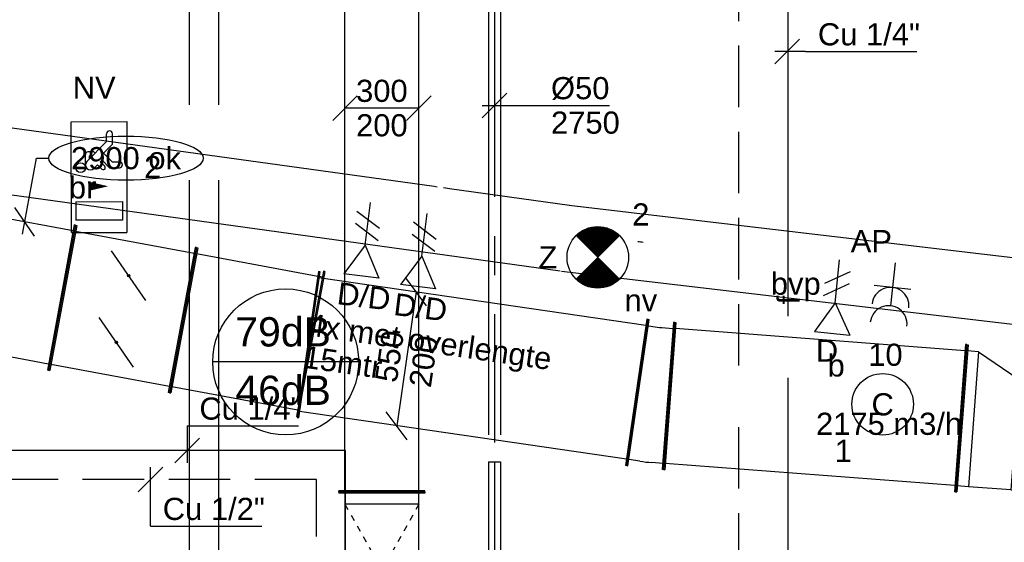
# Model space of a CAD drawing. Extents: x -138812 to 250702, y -18987 to 104055.
# Tile 61 of 193: x 67823 to 71825, y 17599 to 19723. Entities that reach past the tile are written whole.
import ezdxf
from ezdxf.enums import TextEntityAlignment as Align

# ---------------------------------------------------------------- set-up
doc = ezdxf.new("R2010")
doc.units = 0
doc.header["$LTSCALE"] = 50
for name, pattern in [('2322140', [45, 40, -5]), ('2322203', [45, 5, -2, 5, -2, 5, -2, 5, -2, 5, -2, 5, -5]), ('CENTER2', [28.575, 19.05, -3.175, 3.175, -3.175]), ('STREEPJES', [0.1, 0.05, -0.05])]:
    doc.linetypes.add(name, pattern=pattern)
doc.layers.get('0').update_dxf_attribs({"linetype": 'CONTINUOUS'})
for name, color, linetype in [('brandmelddecibels', 3, 'CONTINUOUS'), ('EL6131--', 2, 'CONTINUOUS'), ('EL6222--', 3, 'CONTINUOUS'), ('EL6311--', 3, 'CONTINUOUS'), ('EL6350--', 3, 'CONTINUOUS'), ('EL6441--', 3, 'CONTINUOUS'), ('EM6131--', 1, 'CONTINUOUS'), ('lMcht aanvoer bestaand', 1, 'CONTINUOUS'), ('lMcht retour bestaand', 1, 'CONTINUOUS'), ('lMcht retour bestaand_PR', 1, 'CONTINUOUS'), ('lucht retour bestaand', 8, 'CONTINUOUS'), ('WL524---_D', 153, 'CONTINUOUS'), ('WL524---_HARTLIJN', 8, 'CONTINUOUS'), ('WL5448--', 4, 'CONTINUOUS'), ('WL570---_RETOUR', 112, 'CONTINUOUS'), ('WL570---_TOEVOER', 3, 'CONTINUOUS'), ('WM524---', 1, 'CONTINUOUS'), ('WM5448--', 1, 'CONTINUOUS'), ('WM570---_TOEVOER', 1, 'CONTINUOUS'), ('WM570---_TOEVOER_PR', 1, 'CONTINUOUS')]:
    doc.layers.add(name, color=color, linetype=linetype)
doc.styles.add('BURO-018', font='ARIAL.TTF', dxfattribs={"height": 90})

# ---------------------------------------------------------------- blocks, each defined once
blk = doc.blocks.new('*U21')
at = {"color": 0, "ltscale": 10}
blk.add_arc((-5.3, 135, -2730), 270, 270, 274.5, dxfattribs=at)
at = {"layer": 'EM6131--', "color": 1, "linetype": 'Continuous', "style": 'BURO-018'}
blk.add_attdef('POSNR', text='', height=90, dxfattribs=at).set_placement((0, 0), align=Align.MIDDLE)
blk = doc.blocks.new('*U28')
at = {"color": 0, "ltscale": 10}
for p, q in [((0, 60, -2730), (5714.3, 60, -2730)), ((0, -60, -2730), (5714.3, -60, -2730))]:
    blk.add_line(p, q, dxfattribs=at)
at = {"layer": 'EM6131--', "color": 1, "style": 'BURO-018'}
blk.add_attdef('POSNR', text='', height=90, dxfattribs=at).set_placement((0, 0), align=Align.MIDDLE)
blk = doc.blocks.new('*U29')
at = {"color": 0, "ltscale": 10}
for p, q in [((0, 60, -2730), (6239.6, 60, -2730)), ((0, -60, -2730), (6239.6, -60, -2730))]:
    blk.add_line(p, q, dxfattribs=at)
at = {"layer": 'EM6131--', "color": 1, "style": 'BURO-018'}
blk.add_attdef('POSNR', text='', height=90, dxfattribs=at).set_placement((0, 0), align=Align.MIDDLE)
blk = doc.blocks.new('E00153')
at = {"color": 0, "linetype": 'Continuous'}
for p, q in [((-1.443, 7), (1.443, 7)), ((0, 4.5), (-1.443, 7)), ((0, 4.5), (1.443, 7)), ((0, 4.5), (0, 1)), ((-1, 4), (1, 2.845)), ((-1, 3), (1, 1.845))]:
    blk.add_line(p, q, dxfattribs=at)
at = {"color": 7, "style": 'BURO-018'}
for tag, p in [('E_COMMENT1', (-6, 12)), ('E_COMMENT2', (6, 12)), ('E_DCOM1', (-6, 9)), ('E_DCOM2', (6, 9))]:
    blk.add_attdef(tag, text='', height=1.8, dxfattribs=at).set_placement(p, align=Align.MIDDLE)
at = {"color": 0, "style": 'BURO-018'}
blk.add_attdef('E_TEXT1', text='', height=1.8, dxfattribs=at).set_placement((2.5, 6), align=Align.MIDDLE)
at = {"color": 0, "linetype": 'Continuous', "style": 'BURO-018', "flags": 1}
blk.add_attdef('E_MATCODE', text='', height=1.8, dxfattribs=at).set_placement((0, 0), align=Align.MIDDLE)
blk = doc.blocks.new('1115C2J')
at = {"color": 0, "linetype": 'Continuous'}
for p, q in [((-4.5, 5.5), (4.5, 5.5)), ((-4.5, 1), (-4.5, 5.5)), ((-1.24, 4.309), (-1.24, 4.91)), ((-0.76, 4.11), (-0.76, 4.91)), ((2, 5.15), (3.5, 5.15)), ((2, 1.35), (2, 5.15)), ((3.5, 5.15), (3.5, 1.35)), ((4.5, 1), (4.5, 5.5)), ((-2.681, 4.35), (-3.52, 4.35)), ((-1.94, 3.609), (-2.681, 4.35)), ((-1.24, 4.309), (-1.94, 3.609)), ((-1.374, 3.496), (-0.76, 4.11)), ((-2.88, 3.87), (-3.52, 3.87)), ((-1.271, 2.261), (-2.88, 3.87)), ((-1.233, 3.354), (-1.374, 3.496)), ((-0.872, 3.715), (-1.233, 3.354)), ((-0.646, 3.489), (-1.007, 3.128)), ((-1.94, 2.93), (-2.04, 2.83)), ((-2.04, 2.83), (-2.04, 2.344)), ((-1.714, 2.704), (-1.72, 2.697)), ((-1.72, 2.697), (-1.72, 2.464)), ((-1.474, 2.464), (-1.72, 2.464)), ((-0.705, 2.827), (-1.007, 3.128)), ((-0.988, 2.144), (-1.84, 2.144)), ((4.5, 1), (-4.5, 1)), ((2, 1.35), (3.5, 1.35))]:
    blk.add_line(p, q, dxfattribs=at)
blk.add_lwpolyline([(0.75, 4, 0, 0.7, 0), (0.75, 2.5, 0.7, 0.7, 0)], format="xyseb", dxfattribs=at)
blk.add_circle((-0.76, 1.75), 0.4, dxfattribs=at)
for centre, radius, start, end in [((-1, 4.91), 0.24, 0, 180), ((-3.52, 4.11), 0.24, 90, 270), ((-0.759, 3.602), 0.16, 315, 135), ((-0.988, 2.544), 0.4, 225, 45), ((-1.84, 2.344), 0.2, 180, 270)]:
    blk.add_arc(centre, radius, start, end, dxfattribs=at)
at = {"color": 0, "linetype": 'Continuous', "style": 'BURO-018'}
for tag, p in [('E_GKAST', (0, 15.167)), ('E_GROEP', (0, 12.167)), ('E_SGROEP', (4.5, 12.167)), ('E_ARMCODE', (0, 8))]:
    blk.add_attdef(tag, text='', height=1.8, dxfattribs=at).set_placement(p, align=Align.MIDDLE)
blk = doc.blocks.new('1115B3A')
at = {"color": 0, "linetype": 'Continuous'}
blk.add_circle((0, 0), 2.5, dxfattribs=at)
at = {"color": 0, "linetype": 'Continuous', "style": 'BURO-018'}
for tag, p in [('E_GKAST', (0, 8)), ('E_GROEP', (0, 5)), ('E_SGROEP', (4.5, 5)), ('E_ARMCODE', (0, 0)), ('E_SLET', (4.5, -1))]:
    blk.add_attdef(tag, text='', height=1.8, dxfattribs=at).set_placement(p, align=Align.MIDDLE)
blk = doc.blocks.new('E00018')
at = {"color": 0, "linetype": 'Continuous'}
for p, q in [((-1.768, -1.768), (1.768, 1.768)), ((1.768, -1.768), (-1.768, 1.768))]:
    blk.add_line(p, q, dxfattribs=at)
at = {"color": 0, "linetype": 'Continuous', "const_width": 2.5}
for points in [[(-0.884, 0.884, -0.198912), (0, 1.25, -0.198912), (0.884, 0.884, -1)], [(-0.884, -0.884, 0.198912), (0, -1.25, 0.198912), (0.884, -0.884, 1)]]:
    blk.add_lwpolyline(points, format="xyb", dxfattribs=at)
blk = doc.blocks.new('1115B3A-NO1')
at = {"color": 0, "linetype": 'Continuous'}
blk.add_circle((0, 0), 2.5, dxfattribs=at)
at = {"color": 0, "zscale": 50}
blk.add_blockref('E00018', (0, 0), dxfattribs=at)
at = {"color": 0, "linetype": 'Continuous', "style": 'BURO-018'}
for tag, p in [('E_GKAST', (0, 8)), ('E_GROEP', (0, 5)), ('E_SGROEP', (4.5, 5)), ('E_ARMCODE', (0, 0)), ('E_SLET', (4.5, -1))]:
    blk.add_attdef(tag, text='', height=1.8, dxfattribs=at).set_placement(p, align=Align.MIDDLE)
blk = doc.blocks.new('111304A')
at = {"color": 0, "linetype": 'Continuous'}
for p, q in [((0, 1), (0, 4.5)), ((-1.5, 3), (1.5, 3))]:
    blk.add_line(p, q, dxfattribs=at)
for centre in [(0, 6), (0, 4.5)]:
    blk.add_arc(centre, 1.5, 180, 0, dxfattribs=at)
at = {"color": 0, "linetype": 'Continuous', "style": 'BURO-018'}
for tag, p in [('E_GKAST', (0, 11.5)), ('E_GROEP', (0, 8.5)), ('E_SGROEP', (4.5, 8.5))]:
    blk.add_attdef(tag, text='', height=1.8, dxfattribs=at).set_placement(p, align=Align.MIDDLE)
at = {"color": 0, "linetype": 'Continuous', "style": 'BURO-018', "flags": 1}
for tag, p in [('E_VERMCODE', (13, 8.5)), ('E_MATCODE', (0, 0))]:
    blk.add_attdef(tag, text='', height=1.8, dxfattribs=at).set_placement(p, align=Align.MIDDLE)
blk = doc.blocks.new('*U64')
at = {"color": 0, "ltscale": 10}
for p, q in [((0, 135, -2730), (2559.3, 135, -2730)), ((0, -135, -2730), (2559.3, -135, -2730))]:
    blk.add_line(p, q, dxfattribs=at)
at = {"layer": 'EM6131--', "color": 1, "style": 'BURO-018'}
blk.add_attdef('POSNR', text='', height=90, dxfattribs=at).set_placement((0, 0), align=Align.MIDDLE)
blk = doc.blocks.new('*U74')
at = {"color": 0, "ltscale": 10}
for p, q in [((0, 135, -2730), (2325.9, 135, -2730)), ((0, -135, -2730), (492.3, -135, -2730)), ((555, -135, -2730), (2325.9, -135, -2730))]:
    blk.add_line(p, q, dxfattribs=at)
at = {"color": 0, "linetype": 'STREEPJES', "ltscale": 10}
blk.add_line((492.3, -135, -2730), (555, -135, -2730), dxfattribs=at)
at = {"layer": 'EM6131--', "color": 1, "style": 'BURO-018'}
blk.add_attdef('POSNR', text='', height=90, dxfattribs=at).set_placement((0, 0), align=Align.MIDDLE)
blk = doc.blocks.new('*U395')
at = {"color": 0, "ltscale": 10}
for p, q in [((0, 300, -3000), (5, 300, -3000)), ((0, -300, -3000), (0, 300, -3000)), ((5, -300, -3000), (5, 300, -3000)), ((530, 300, -3000), (525, 300, -3000)), ((525, -300, -3000), (525, 300, -3000)), ((530, -300, -3000), (530, 300, -3000)), ((5, 275, -3000), (525, 275, -3000)), ((5, -275, -3000), (18.8, -275, -3000)), ((23.8, -275, -3000), (525, -275, -3000)), ((0, -300, -3000), (5, -300, -3000)), ((530, -300, -3000), (525, -300, -3000))]:
    blk.add_line(p, q, dxfattribs=at)
at = {"layer": 'lMcht retour bestaand_PR', "color": 1, "style": 'BURO-018'}
blk.add_attdef('POSNR', text='', height=90, dxfattribs=at).set_placement((0, 0), align=Align.MIDDLE)
blk = doc.blocks.new('*U417')
at = {"color": 0, "ltscale": 10}
for p, q in [((-64.8, 300, -3000), (-59.8, 300, -3000)), ((-64.8, -300, -3000), (-64.8, 300, -3000)), ((-59.8, -300, -3000), (-59.8, 300, -3000)), ((80.6, 295.1, -3000), (38.8, -303.4, -3000)), ((85.6, 294.7, -3000), (43.8, -303.8, -3000)), ((85.6, 294.7, -3000), (80.6, 295.1, -3000)), ((-59.8, 275, -3000), (-14.8, 275, -3000)), ((34, 273.3, -3000), (78.9, 270.2, -3000)), ((-14.8, -275, -3000), (-59.8, -275, -3000)), ((40.5, -278.5, -3000), (-4.4, -275.4, -3000)), ((-64.8, -300, -3000), (-59.8, -300, -3000)), ((43.8, -303.8, -3000), (38.8, -303.4, -3000))]:
    blk.add_line(p, q, dxfattribs=at)
for radius in [700, 150]:
    blk.add_arc((-14.8, -425, -3000), radius, 86, 90, dxfattribs=at)
at = {"layer": 'lMcht retour bestaand_PR', "color": 1, "style": 'BURO-018'}
blk.add_attdef('POSNR', text='', height=90, dxfattribs=at).set_placement((0, 0), align=Align.MIDDLE)
blk = doc.blocks.new('*U418')
at = {"color": 0, "ltscale": 10}
for p, q in [((-50, 250, -3000), (-45, 250, -3000)), ((-50, -250, -3000), (-50, 250, -3000)), ((-45, -250, -3000), (-45, 250, -3000)), ((223.2, 250, -3000), (218.2, 250, -3000)), ((218.2, -350, -3000), (218.2, 250, -3000)), ((223.2, -350, -3000), (223.2, 250, -3000)), ((0, 225, -3000), (-45, 225, -3000)), ((0, -225, -3000), (0, 225, -3000)), ((0, 225, -3000), (173.2, 225, -3000)), ((173.2, 225, -3000), (218.2, 225, -3000)), ((173.2, -325, -3000), (173.2, 225, -3000)), ((0, -225, -3000), (-45, -225, -3000)), ((173.2, -325, -3000), (0, -225, -3000)), ((-50, -250, -3000), (-45, -250, -3000)), ((173.2, -325, -3000), (218.2, -325, -3000)), ((223.2, -350, -3000), (218.2, -350, -3000))]:
    blk.add_line(p, q, dxfattribs=at)
at = {"layer": 'lMcht retour bestaand_PR', "color": 1, "style": 'BURO-018'}
blk.add_attdef('POSNR', text='', height=90, dxfattribs=at).set_placement((0, 0), align=Align.MIDDLE)
blk = doc.blocks.new('*U419')
at = {"color": 0, "ltscale": 10}
for p, q in [((0, 300, -3000), (5, 300, -3000)), ((0, -300, -3000), (0, 300, -3000)), ((5, -300, -3000), (5, 300, -3000)), ((1190.9, 300, -3000), (1185.9, 300, -3000)), ((1185.9, -300, -3000), (1185.9, 300, -3000)), ((1190.9, -300, -3000), (1190.9, 300, -3000)), ((5, 275, -3000), (1185.9, 275, -3000)), ((5, -275, -3000), (1185.9, -275, -3000)), ((0, -300, -3000), (5, -300, -3000)), ((1190.9, -300, -3000), (1185.9, -300, -3000))]:
    blk.add_line(p, q, dxfattribs=at)
at = {"layer": 'lMcht retour bestaand_PR', "color": 1, "style": 'BURO-018'}
blk.add_attdef('POSNR', text='', height=90, dxfattribs=at).set_placement((0, 0), align=Align.MIDDLE)
blk = doc.blocks.new('*U505')
at = {"layer": 'lMcht aanvoer bestaand', "color": 0, "ltscale": 10}
for p, q in [((-200, -50), (-100, 50)), ((100, -50), (200, 50)), ((150, 0), (-150, 0))]:
    blk.add_line(p, q, dxfattribs=at)
at = {"layer": 'lMcht aanvoer bestaand', "color": 0, "style": 'BURO-018'}
for s, p in [('300', (-104.9, 25)), ('200', (-104.9, -115)), ('200', (-104.9, -115))]:
    blk.add_text(s, height=90, dxfattribs=at).set_placement(p)
blk = doc.blocks.new('*U529', base_point=(16855.7, 15092.5, 2750))
at = {"color": 0, "linetype": 'Continuous'}
for p, q in [((16905.7, 15142.5, 2750), (16805.7, 15042.5, 2750)), ((16930.7, 15092.5, 2750), (16805.7, 15092.5, 2750)), ((16930.7, 15092.5, 2750), (17383.6, 15092.5, 2750))]:
    blk.add_line(p, q, dxfattribs=at)
at = {"color": 0, "linetype": 'Continuous', "style": 'BURO-018'}
blk.add_text('Cu 1/4"', height=90, dxfattribs=at).set_placement((16980.7, 15117.5, 2750))
blk = doc.blocks.new('*U540')
at = {"color": 0, "ltscale": 10}
for p, q in [((0, 300, -3000), (5, 300, -3000)), ((0, -300, -3000), (0, 300, -3000)), ((5, -300, -3000), (5, 300, -3000)), ((2485.4, 300, -3000), (2480.4, 300, -3000)), ((2480.4, -300, -3000), (2480.4, 300, -3000)), ((2485.4, -300, -3000), (2485.4, 300, -3000)), ((5, 275, -3000), (2480.4, 275, -3000)), ((5, -275, -3000), (2480.4, -275, -3000)), ((0, -300, -3000), (5, -300, -3000)), ((2485.4, -300, -3000), (2480.4, -300, -3000))]:
    blk.add_line(p, q, dxfattribs=at)
at = {"layer": 'lMcht retour bestaand_PR', "color": 1, "style": 'BURO-018'}
blk.add_attdef('POSNR', text='', height=90, dxfattribs=at).set_placement((0, 0), align=Align.MIDDLE)
blk = doc.blocks.new('*U541')
at = {"layer": 'lMcht retour bestaand', "color": 0, "ltscale": 10}
for p, q in [((-9.1, -49.2), (48.1, 259.3)), ((48.1, 259.3), (98.1, 259.3)), ((40, -58.3), (-40, 58.3))]:
    blk.add_line(p, q, dxfattribs=at)
blk.add_ellipse((411.8, 259.3), major_axis=(313.7, 0), ratio=0.286888, dxfattribs=at)
at = {"layer": 'lMcht retour bestaand', "color": 0, "style": 'BURO-018'}
blk.add_text('2900 ok', height=90, dxfattribs=at).set_placement((188.1, 214.3))
blk = doc.blocks.new('*U604')
at = {"layer": 'WM524---', "color": 0, "ltscale": 10}
for p, q in [((-50, -50), (50, 50)), ((-50, 0), (467.3, 0))]:
    blk.add_line(p, q, dxfattribs=at)
at = {"layer": 'WM524---', "color": 0, "style": 'BURO-018'}
for s, p in [('%%c50', (229.6, 25)), ('2750', (229.6, -115))]:
    blk.add_text(s, height=90, dxfattribs=at).set_placement(p)
blk = doc.blocks.new('*U2059')
at = {"color": 0, "ltscale": 10}
for p, q in [((0, 300, -3000), (5, 300, -3000)), ((0, -300, -3000), (0, 300, -3000)), ((5, -300, -3000), (5, 300, -3000)), ((1353.3, 300, -3000), (1348.3, 300, -3000)), ((1348.3, -300, -3000), (1348.3, 300, -3000)), ((1353.3, -300, -3000), (1353.3, 300, -3000)), ((5, 275, -3000), (1348.3, 275, -3000)), ((5, -275, -3000), (1348.3, -275, -3000)), ((0, -300, -3000), (5, -300, -3000)), ((1353.3, -300, -3000), (1348.3, -300, -3000))]:
    blk.add_line(p, q, dxfattribs=at)
at = {"layer": 'lMcht retour bestaand_PR', "color": 1, "style": 'BURO-018'}
blk.add_attdef('POSNR', text='', height=90, dxfattribs=at).set_placement((0, 0), align=Align.MIDDLE)
blk = doc.blocks.new('*U2060')
at = {"layer": 'lMcht retour bestaand', "color": 0, "ltscale": 10}
for p, q in [((81.9, 215.4), (-2.6, 328.8)), ((39.7, 272.1), (-39.7, -272.1)), ((2.6, -328.8), (-81.9, -215.4))]:
    blk.add_line(p, q, dxfattribs=at)
at = {"layer": 'lMcht retour bestaand', "color": 0, "style": 'BURO-018'}
for s, p in [('550', (-39.9, -100.2)), ('200', (98.7, -120.4)), ('200', (98.7, -120.4))]:
    blk.add_text(s, height=90, rotation=81.7028, dxfattribs=at).set_placement(p)
blk = doc.blocks.new('*U2061')
at = {"color": 0, "ltscale": 10}
for p, q in [((0, 25, -2750), (3348, 25, -2750)), ((0, -25, -2750), (0, 25, -2750)), ((0, -25, -2750), (3348, -25, -2750))]:
    blk.add_line(p, q, dxfattribs=at)
at = {"layer": 'WL524---_HARTLIJN', "linetype": 'CENTER2'}
blk.add_line((0, 0, -2750), (3379, 0, -2750), dxfattribs=at)
at = {"layer": 'WL524---_D', "color": 1, "style": 'BURO-018'}
blk.add_attdef('POSNR', text='', height=90, dxfattribs=at).set_placement((0, 0), align=Align.MIDDLE)
blk = doc.blocks.new('2322140-1')
at = {"layer": 'WM5448--', "color": 0, "style": 'BURO-018'}
blk.add_text('f', height=90, rotation=90, dxfattribs=at).set_placement((70945.3, 18583.3, 2800), align=Align.MIDDLE)
blk = doc.blocks.new('*U2121', base_point=(68354.3, 17855, 2750))
at = {"color": 0, "linetype": 'Continuous'}
for p, q in [((68404.3, 17905, 2750), (68304.3, 17805, 2750)), ((68354.3, 17665, 2750), (68354.3, 17905, 2750)), ((68354.3, 17665, 2750), (68807.3, 17665, 2750))]:
    blk.add_line(p, q, dxfattribs=at)
at = {"color": 0, "linetype": 'Continuous', "style": 'BURO-018'}
blk.add_text('Cu 1/2"', height=90, dxfattribs=at).set_placement((68404.3, 17690, 2750))
blk = doc.blocks.new('*U2122', base_point=(68503.2, 17972.7, 2750))
at = {"color": 0, "linetype": 'Continuous'}
for p, q in [((68503.2, 18072.7, 2750), (68503.2, 17922.7, 2750)), ((68503.2, 18072.7, 2750), (68956.1, 18072.7, 2750)), ((68553.2, 18022.7, 2750), (68453.2, 17922.7, 2750))]:
    blk.add_line(p, q, dxfattribs=at)
at = {"color": 0, "linetype": 'Continuous', "style": 'BURO-018'}
blk.add_text('Cu 1/4"', height=90, dxfattribs=at).set_placement((68553.2, 18097.7, 2750))
blk = doc.blocks.new('*U2123')
at = {"color": 0, "ltscale": 10}
for p, q in [((0, 25, -2750), (1973.9, 25, -2750)), ((0, -25, -2750), (0, 25, -2750)), ((0, -25, -2750), (1973.9, -25, -2750))]:
    blk.add_line(p, q, dxfattribs=at)
at = {"layer": 'WL524---_HARTLIJN', "linetype": 'CENTER2'}
blk.add_line((0, 0, -2750), (2004.9, 0, -2750), dxfattribs=at)
at = {"layer": 'WL524---_D', "color": 1, "style": 'BURO-018'}
blk.add_attdef('POSNR', text='', height=90, dxfattribs=at).set_placement((0, 0), align=Align.MIDDLE)
blk = doc.blocks.new('*U2159')
at = {"color": 0, "ltscale": 10}
for p, q in [((-367, 175, -2975), (-362, 175, -2975)), ((-367, -175, -2975), (-367, 175, -2975)), ((-362, -175, -2975), (-362, 175, -2975)), ((0, 175, -2975), (-5, 175, -2975)), ((-5, -175, -2975), (-5, 175, -2975)), ((0, -175, -2975), (0, 175, -2975)), ((-362, 150, -2975), (-317, 150, -2975)), ((-50, 150, -2975), (-317, 150, -2975)), ((-317, -150, -2975), (-317, 150, -2975)), ((-5, 150, -2975), (-50, 150, -2975)), ((-50, -150, -2975), (-50, 150, -2975)), ((-317, -150, -2975), (-362, -150, -2975)), ((-317, -150, -2975), (-50, -150, -2975)), ((-50, -150, -2975), (-5, -150, -2975)), ((-367, -175, -2975), (-362, -175, -2975)), ((0, -175, -2975), (-5, -175, -2975))]:
    blk.add_line(p, q, dxfattribs=at)
at = {"color": 8, "linetype": 'STREEPJES', "ltscale": 10}
for p in [(-50, 150, -300), (-50, -150, -300)]:
    blk.add_line(p, (-317, 0, -125), dxfattribs=at)
at = {"layer": 'WM570---_TOEVOER_PR', "color": 1, "style": 'BURO-018'}
blk.add_attdef('POSNR', text='', height=90, dxfattribs=at).set_placement((0, 0), align=Align.MIDDLE)
blk = doc.blocks.new('*U2160')
at = {"color": 0, "ltscale": 10}
for p, q in [((0, 175, -2775), (5, 175, -2775)), ((0, -175, -2775), (0, 175, -2775)), ((5, -175, -2775), (5, 175, -2775)), ((2471.7, 175, -2775), (2466.7, 175, -2775)), ((2466.7, -175, -2775), (2466.7, 175, -2775)), ((2471.7, -175, -2775), (2471.7, 175, -2775)), ((5, 150, -2775), (2466.7, 150, -2775)), ((5, -150, -2775), (2466.7, -150, -2775)), ((0, -175, -2775), (5, -175, -2775)), ((2471.7, -175, -2775), (2466.7, -175, -2775))]:
    blk.add_line(p, q, dxfattribs=at)
at = {"layer": 'WM570---_TOEVOER_PR', "color": 1, "style": 'BURO-018'}
blk.add_attdef('POSNR', text='', height=90, dxfattribs=at).set_placement((0, 0), align=Align.MIDDLE)

msp = doc.modelspace()

# ---------------------------------------------------------------- hatches: boundary and pattern name
at = {"layer": 'WL570---_RETOUR'}
h = msp.add_hatch(color=256, dxfattribs=at)
edge = h.paths.add_edge_path()
edge.add_ellipse((68266.00118, 18682.67574), major_axis=(-4.58333, 0), ratio=1, start_angle=0, end_angle=360)
h = msp.add_hatch(color=256, dxfattribs=at)
edge = h.paths.add_edge_path()
edge.add_ellipse((68215.82076, 18412.29281), major_axis=(-4.58333, 0), ratio=1, start_angle=0, end_angle=360)

# ---------------------------------------------------------------- linework, layer by layer
at = {"layer": 'brandmelddecibels'}
msp.add_line((69200.7102, 18332.29316), (68607.30513, 18332.29316), dxfattribs=at)
msp.add_circle((68904.00767, 18332.29316), 296.70254, dxfattribs=at)
at = {"layer": 'lucht retour bestaand'}
for p, q in [((68049.85058, 18888.06603), (68054.76664, 18887.15366)), ((68536.53985, 18797.74127), (68427.05529, 18207.81489)), ((68541.4559, 18796.8289), (68431.97135, 18206.90252)), ((68541.4559, 18796.8289), (68536.53985, 18797.74127)), ((67940.36603, 18298.13965), (67945.28208, 18297.22728)), ((68431.97135, 18206.90252), (68427.05529, 18207.81489))]:
    msp.add_line(p, q, dxfattribs=at)
at = {"layer": 'WL5448--', "linetype": '2322140'}
for p, q in [((70945.27279, 20518.14223, 2800), (70945.27279, 16648.51796, 2800)), ((69146.51231, 17972.69382, 2750), (67442.74839, 17972.69382, 2750)), ((69146.51231, 16089.95091, 2750), (69146.51231, 17972.69382, 2750))]:
    msp.add_line(p, q, dxfattribs=at)
at = {"layer": 'WL5448--', "linetype": '2322203'}
for p, q in [((70744.72609, 20317.59553, 2800), (70744.72609, 16451.7887, 2800)), ((69028.80004, 17854.98155, 2750), (67416.01019, 17854.98155, 2750)), ((69028.80004, 16222.88955, 2750), (69028.80004, 17854.98155, 2750))]:
    msp.add_line(p, q, dxfattribs=at)
at = {"layer": 'WL570---_RETOUR'}
for p, q in [((68049.85058, 18888.06603), (67940.36603, 18298.13965)), ((68054.76664, 18887.15366), (67945.28208, 18297.22728)), ((68531.97799, 18773.16101), (68050.20478, 18862.57339)), ((68335.36143, 18581.70344), (68196.64093, 18783.64804)), ((68285.18101, 18311.32051), (68146.46051, 18513.26512)), ((68431.61715, 18232.39516), (67949.84394, 18321.80754))]:
    msp.add_line(p, q, dxfattribs=at)
for centre in [(68266.00118, 18682.67574), (68215.82076, 18412.29281)]:
    msp.add_circle(centre, 4.58333, dxfattribs=at)

# ---------------------------------------------------------------- block references
at = {"layer": 'EL6131--'}
for name, p, rotation in [('*U28', (68572.74587, 19376.65524, 2730), 90), ('*U74', (70038.59637, 18834.3536, 2730), 172.0887628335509), ('*U29', (68572.74587, 12831.39869, 2730), 90), ('*U64', (72582.63863, 18534.09778, 2730), 173.2684512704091)]:
    msp.add_blockref(name, p, dxfattribs=dict(at, rotation=rotation))
at = {"layer": 'EL6131--', "linetype": 'Continuous', "rotation": 350.5118713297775}
msp.add_blockref('*U21', (70363.04466, 18954.40962, 2730), dxfattribs=at)
at = {"layer": 'EL6222--'}
ref = msp.add_blockref('111304A', (71385.68818, 18784.06251), dxfattribs=dict(at, xscale=49.99999999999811, yscale=49.99999999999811, zscale=50, rotation=174.0487663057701))
ref.add_attrib('E_GROEP', '10', dxfattribs={"layer": '0', "color": 1, "linetype": 'Continuous', "height": 90, "style": 'BURO-018'}).set_placement((71341.62335, 18361.35305), align=Align.MIDDLE)
at = {"layer": 'EL6311--'}
ref = msp.add_blockref('1115B3A', (71330.30346, 18159.93986), dxfattribs=dict(at, xscale=49.99999999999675, yscale=49.99999999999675, zscale=50, rotation=184.8064754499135))
ref.add_attrib('E_ARMCODE', 'C', dxfattribs={"layer": '0', "color": 1, "linetype": 'Continuous', "height": 90, "style": 'BURO-018'}).set_placement((71330.30346, 18159.93986), align=Align.MIDDLE)
ref.add_attrib('E_SLET', 'b', dxfattribs={"layer": '0', "color": 1, "linetype": 'Continuous', "height": 90, "style": 'BURO-018'}).set_placement((71141.25553, 18319.66112), align=Align.MIDDLE)
ref.add_attrib('E_GROEP', '1', dxfattribs={"layer": '0', "color": 1, "linetype": 'Continuous', "height": 90, "style": 'BURO-018'}).set_placement((71170.58219, 17970.89194), align=Align.MIDDLE)
at = {"layer": 'EL6350--'}
ref = msp.add_blockref('1115C2J', (67982.90901, 19083.3314), dxfattribs=dict(at, xscale=49.99999999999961, yscale=49.99999999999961, zscale=49.99999999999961, rotation=270.0487874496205))
ref.add_attrib('E_ARMCODE', 'NV', dxfattribs={"layer": '0', "color": 1, "linetype": 'Continuous', "height": 90, "style": 'BURO-018'}).set_placement((68125.68622, 19446.6536), align=Align.MIDDLE)
ref.add_attrib('E_GROEP', '2', dxfattribs={"layer": '0', "color": 1, "linetype": 'Continuous', "height": 90, "style": 'BURO-018'}).set_placement((68363.55804, 19124.73426), align=Align.MIDDLE)
ref = msp.add_blockref('1115B3A-NO1', (70172.52272, 18757.14203), dxfattribs=dict(at, xscale=50, yscale=50, zscale=50))
ref.add_attrib('E_ARMCODE', 'Z', dxfattribs={"layer": '0', "color": 1, "linetype": 'Continuous', "height": 90, "style": 'BURO-018'}).set_placement((69969.74438, 18757.14203), align=Align.MIDDLE)
ref.add_attrib('E_SLET', 'nv', dxfattribs={"layer": '0', "color": 1, "linetype": 'Continuous', "height": 90, "style": 'BURO-018'}).set_placement((70347.52272, 18582.14203), align=Align.MIDDLE)
ref.add_attrib('E_GROEP', '2', dxfattribs={"layer": '0', "color": 1, "linetype": 'Continuous', "height": 90, "style": 'BURO-018'}).set_placement((70347.52272, 18932.14203), align=Align.MIDDLE)
at = {"layer": 'EL6441--'}
ref = msp.add_blockref('E00153', (69254.64442, 19029.31293), dxfattribs=dict(at, xscale=50.00000000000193, yscale=50, zscale=50, rotation=172.9379458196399))
ref.add_attrib('E_TEXT1', 'D/D', dxfattribs={"layer": '0', "color": 1, "height": 90, "rotation": 352.93794582, "style": 'BURO-018'}).set_placement((69222.20672, 18600.66276), align=Align.MIDDLE)
ref = msp.add_blockref('E00153', (69485.00205, 18985.04299), dxfattribs=dict(at, xscale=50.00000000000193, yscale=50, zscale=50, rotation=172.9379458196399))
ref.add_attrib('E_TEXT1', 'D/D', dxfattribs={"layer": '0', "color": 1, "height": 90, "rotation": 352.93794582, "style": 'BURO-018'}).set_placement((69452.56434, 18556.39282), align=Align.MIDDLE)
ref = msp.add_blockref('E00153', (71159.48633, 18796.75593), dxfattribs=dict(at, xscale=-49.99999999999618, yscale=50.00000000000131, zscale=50, rotation=174.3888129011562))
ref.add_attrib('E_TEXT1', 'D', dxfattribs={"layer": '0', "color": 1, "height": 90, "style": 'BURO-018'}).set_placement((71104.03485, 18378.20717), align=Align.MIDDLE)
at = {"layer": 'lMcht aanvoer bestaand'}
msp.add_blockref('*U505', (69295.03333, 19363.88726, 2775), dxfattribs=at)
at = {"layer": 'lMcht retour bestaand'}
for name, p in [('*U541', (67843.16536, 18900.99788, 3000)), ('*U2060', (69394.96608, 18344.78419, 3000))]:
    msp.add_blockref(name, p, dxfattribs=at)
at = {"layer": 'WL524---_D', "rotation": 270}
for name, p in [('*U2061', (69752.71842, 21383.93064, 2750)), ('*U2123', (69752.71842, 17925.88827, 2750))]:
    msp.add_blockref(name, p, dxfattribs=at)
at = {"layer": 'WL570---_RETOUR'}
for name, p, rotation in [('*U540', (67995.10831, 18593.10284, 3000), 169.4860885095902), ('*U395', (69007.8568, 18405.14665, 3000), 169.4860885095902), ('*U2059', (70333.46057, 18207.92013, 3000), 171.7028384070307), ('*U417', (70397.61315, 18198.50356, 3000), 175.6495251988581), ('*U419', (71649.69721, 18103.24955, 3000), 175.6495251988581), ('*U418', (71868.46631, 18036.46191, 3000), 175.6495251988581)]:
    msp.add_blockref(name, p, dxfattribs=dict(at, rotation=rotation))
at = {"layer": 'WL570---_TOEVOER'}
for name, p, rotation in [('*U2160', (69295.03333, 17803.72856, 2775), 89.99999999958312), ('*U2159', (69295.03333, 17803.72856, 2975), 90)]:
    msp.add_blockref(name, p, dxfattribs=dict(at, rotation=rotation))
at = {"layer": 'WM524---'}
msp.add_blockref('*U604', (69752.71842, 19374.72529, 2750), dxfattribs=at)
at = {"layer": 'WM5448--'}
for name, p in [('2322140-1', (0, 0)), ('*U529', (70942.00497, 19593.57802, 2750)), ('*U2122', (68503.16645, 17972.69382, 2750)), ('*U2121', (68354.34378, 17854.98155, 2750))]:
    msp.add_blockref(name, p, dxfattribs=at)

# ---------------------------------------------------------------- texts
at = {"layer": 'brandmelddecibels', "color": 2, "style": 'BURO-018'}
for s, p in [('79dB', (68893.60135, 18394.99321)), ('46dB', (68893.60135, 18157.36312))]:
    msp.add_text(s, height=119.07, dxfattribs=at).set_placement(p, align=Align.CENTER)
at = {"layer": 'EL6222--', "color": 1, "style": 'BURO-018'}
for s, p in [('AP', (71200.46883, 18778.11031)), ('bvp', (70875.80307, 18605.43917))]:
    msp.add_text(s, height=90, dxfattribs=at).set_placement(p)
at = {"layer": 'EL6441--', "color": 1, "style": 'BURO-018'}
for s, p in [('4x met overlengte', (68988.49785, 18440.99042)), ('15mtr', (68969.69076, 18309.76133))]:
    msp.add_text(s, height=90, rotation=351.84419019, dxfattribs=at).set_placement(p)
at = {"layer": 'lucht retour bestaand', "color": 1, "style": 'BURO-018'}
msp.add_text('br', height=90, dxfattribs=at).set_placement((68078.6239, 19043.10284), align=Align.MIDDLE)
at = {"layer": 'WM570---_TOEVOER', "style": 'BURO-018'}
msp.add_text('2175 m3/h', height=90, dxfattribs=at).set_placement((71059.29441, 18035.78631))

doc.saveas('drawing.dxf')
